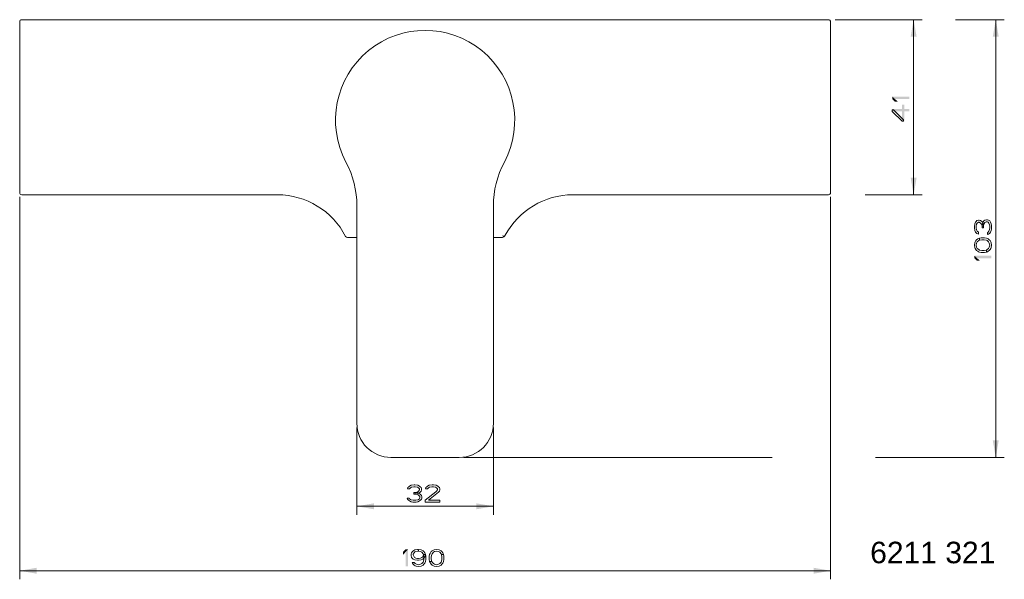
# Model space of a CAD drawing. Header units: millimetres. Extents: x -100 to 131, y -31 to 100.
import ezdxf

# ---------------------------------------------------------------- set-up
doc = ezdxf.new("R2010")
doc.units = ezdxf.units.MM
doc.header["$LTSCALE"] = 2540
doc.layers.get('0').update_dxf_attribs({"lineweight": 18})
doc.layers.add('00_COMPONENTI', color=7, linetype='Continuous', lineweight=18)
doc.layers.add('Layer 1', color=7, linetype='Continuous', lineweight=18)
doc.styles.add('Arial', font='Arial')

# ---------------------------------------------------------------- blocks, each defined once
blk = doc.blocks.new('_FILLED')
at = {"color": 7, "linetype": 'Continuous'}
blk.add_solid([(0, 0), (-2, 0.35), (-2, -0.35)], dxfattribs=at)
blk = doc.blocks.new('Gruppe-1')
at = {"color": 2, "linetype": 'Continuous', "true_color": 0xffff00}
for p, q in [((-100, 58.5), (-100, -31.03)), ((90, 58.5), (90, -31.03)), ((-100, -29.03), (-5, -29.03)), ((90, -29.03), (-5, -29.03))]:
    blk.add_line(p, q, dxfattribs=at)
at = {"color": 2, "true_color": 0xffff00, "xscale": 2, "yscale": 2, "zscale": 2, "rotation": 180}
blk.add_blockref('_FILLED', (-100, -29.03), dxfattribs=at)
at = {"color": 2, "true_color": 0xffff00, "xscale": 2, "yscale": 2, "zscale": 2}
blk.add_blockref('_FILLED', (90, -29.03), dxfattribs=at)
blk = doc.blocks.new('Gruppe-2-1')
at = {"color": 2, "linetype": 'Continuous', "true_color": 0xffff00}
for p, q in [((119.29, 100), (130.7, 100)), ((128.7, 100), (128.7, 48.75)), ((128.7, -2.5), (128.7, 48.75)), ((4, -2.5), (76.32, -2.5)), ((100.52, -2.5), (130.7, -2.5))]:
    blk.add_line(p, q, dxfattribs=at)
at = {"color": 2, "true_color": 0xffff00, "xscale": 2, "yscale": 2, "zscale": 2}
for p, rotation in [((128.7, 100), 90), ((128.7, -2.5), 270)]:
    blk.add_blockref('_FILLED', p, dxfattribs=dict(at, rotation=rotation))
blk = doc.blocks.new('Gruppe-3-1')
at = {"color": 2, "linetype": 'Continuous', "true_color": 0xffff00}
for p, q in [((-21, 4.5), (-21, -15.94)), ((11, 4.5), (11, -15.94)), ((-21, -13.94), (-5, -13.94)), ((11, -13.94), (-5, -13.94))]:
    blk.add_line(p, q, dxfattribs=at)
at = {"color": 2, "true_color": 0xffff00, "xscale": 2, "yscale": 2, "zscale": 2, "rotation": 180}
blk.add_blockref('_FILLED', (-21, -13.94), dxfattribs=at)
at = {"color": 2, "true_color": 0xffff00, "xscale": 2, "yscale": 2, "zscale": 2}
blk.add_blockref('_FILLED', (11, -13.94), dxfattribs=at)
blk = doc.blocks.new('Gruppe-4-1')
at = {"color": 2, "linetype": 'Continuous', "true_color": 0xffff00}
for p, q in [((91.08, 100), (111.46, 100)), ((109.46, 100), (109.46, 79.5)), ((109.46, 59), (109.46, 79.5)), ((98.14, 59), (111.46, 59))]:
    blk.add_line(p, q, dxfattribs=at)
at = {"color": 2, "true_color": 0xffff00, "xscale": 2, "yscale": 2, "zscale": 2}
for p, rotation in [((109.46, 100), 90), ((109.46, 59), 270)]:
    blk.add_blockref('_FILLED', p, dxfattribs=dict(at, rotation=rotation))

msp = doc.modelspace()

# ---------------------------------------------------------------- linework, layer by layer
at = {"color": 2, "linetype": 'Continuous', "true_color": 0xffff00, "flags": 128}
for points in [[(104.46, 78.54), (106.76, 76.24), (107.1, 76.24), (107.1, 76.53), (104.71, 78.92), (104.46, 78.92), (104.46, 78.54)], [(124.64, 50.28), (124.64, 49.8), (124.3, 49.9), (124.13, 50.09), (123.96, 50.28), (123.79, 50.67), (123.7, 51.34), (123.7, 51.53), (123.79, 52.2), (123.96, 52.58), (124.13, 52.77), (124.3, 52.97), (124.64, 53.06), (124.81, 53.06), (125.15, 52.97), (125.41, 52.77), (125.66, 52.49), (125.75, 52.2), (125.83, 51.62), (125.49, 51.62), (125.41, 52.01), (125.32, 52.2), (125.15, 52.39), (124.81, 52.58), (124.64, 52.58), (124.38, 52.39), (124.21, 52.1), (124.13, 51.62), (124.13, 51.24), (124.21, 50.76), (124.38, 50.47), (124.64, 50.28)], [(125.83, 51.24), (125.49, 51.24), (125.49, 51.62), (125.58, 52.2), (125.66, 52.49), (125.92, 52.87), (126.17, 53.06), (126.51, 53.16), (126.77, 53.16), (127.02, 53.06), (127.28, 52.87), (127.45, 52.58), (127.62, 52.2), (127.7, 51.82), (127.7, 51.05), (127.62, 50.67), (127.45, 50.28), (127.28, 50), (127.02, 49.8), (126.77, 49.71), (126.77, 50.19), (126.94, 50.28), (127.11, 50.47), (127.19, 50.67), (127.28, 51.15), (127.28, 51.72), (127.19, 52.2), (127.11, 52.39), (126.94, 52.58), (126.77, 52.68), (126.43, 52.68), (126.17, 52.49), (126, 52.3), (125.92, 52.1), (125.83, 51.62), (125.83, 51.24)], [(124.9, 48.37), (124.73, 48.27), (124.38, 47.98), (124.21, 47.7), (124.13, 47.22), (124.21, 46.74), (124.38, 46.45), (124.73, 46.16), (124.9, 46.07), (125.41, 45.97), (126, 45.97), (126.51, 46.07), (126.51, 45.59), (126.09, 45.49), (125.32, 45.49), (124.9, 45.59), (124.64, 45.68), (124.47, 45.78), (124.21, 45.97), (124.04, 46.16), (123.87, 46.45), (123.79, 46.64), (123.7, 47.22), (123.79, 47.79), (123.87, 47.98), (124.04, 48.27), (124.21, 48.46), (124.47, 48.65), (124.64, 48.75), (124.9, 48.85), (124.9, 48.37)], [(126.51, 46.07), (126.68, 46.16), (127.02, 46.45), (127.19, 46.74), (127.28, 47.22), (127.19, 47.7), (127.02, 47.98), (126.68, 48.27), (126.51, 48.37), (126, 48.46), (125.41, 48.46), (124.9, 48.37), (124.9, 48.85), (125.32, 48.94), (126.09, 48.94), (126.51, 48.85), (126.77, 48.75), (126.94, 48.65), (127.19, 48.46), (127.36, 48.27), (127.53, 47.98), (127.62, 47.79), (127.7, 47.22), (127.62, 46.64), (127.53, 46.45), (127.36, 46.16), (127.19, 45.97), (126.94, 45.78), (126.77, 45.68), (126.51, 45.59), (126.51, 46.07)], [(-8.64, -9.88), (-9.12, -9.88), (-9.02, -9.54), (-8.83, -9.37), (-8.64, -9.2), (-8.26, -9.03), (-7.59, -8.94), (-7.4, -8.94), (-6.73, -9.03), (-6.34, -9.2), (-6.15, -9.37), (-5.96, -9.54), (-5.86, -9.88), (-5.86, -10.05), (-5.96, -10.39), (-6.15, -10.64), (-6.44, -10.9), (-6.73, -10.98), (-7.3, -11.07), (-7.3, -10.73), (-6.92, -10.64), (-6.73, -10.56), (-6.53, -10.39), (-6.34, -10.05), (-6.34, -9.88), (-6.53, -9.62), (-6.82, -9.45), (-7.3, -9.37), (-7.68, -9.37), (-8.16, -9.45), (-8.45, -9.62), (-8.64, -9.88)], [(-4.43, -9.88), (-4.9, -9.88), (-4.81, -9.54), (-4.62, -9.37), (-4.43, -9.2), (-4.04, -9.03), (-3.37, -8.94), (-3.08, -8.94), (-2.41, -9.03), (-2.03, -9.2), (-1.84, -9.37), (-1.65, -9.54), (-1.55, -9.88), (-1.55, -10.05), (-1.65, -10.39), (-1.84, -10.64), (-4.23, -12.51), (-1.55, -12.51), (-1.55, -12.94), (-5, -12.94), (-5, -12.51), (-2.51, -10.56), (-2.32, -10.39), (-2.13, -10.05), (-2.13, -9.88), (-2.32, -9.62), (-2.6, -9.45), (-3.08, -9.37), (-3.47, -9.37), (-3.95, -9.45), (-4.23, -9.62), (-4.43, -9.88)], [(-7.68, -11.07), (-7.68, -10.73), (-7.3, -10.73), (-6.73, -10.81), (-6.44, -10.9), (-6.05, -11.15), (-5.86, -11.41), (-5.77, -11.75), (-5.77, -12), (-5.86, -12.26), (-6.05, -12.51), (-6.34, -12.68), (-6.73, -12.86), (-7.11, -12.94), (-7.87, -12.94), (-8.26, -12.86), (-8.64, -12.68), (-8.93, -12.51), (-9.12, -12.26), (-9.22, -12), (-8.74, -12), (-8.64, -12.17), (-8.45, -12.34), (-8.26, -12.43), (-7.78, -12.51), (-7.2, -12.51), (-6.73, -12.43), (-6.53, -12.34), (-6.34, -12.17), (-6.25, -12), (-6.25, -11.66), (-6.44, -11.41), (-6.63, -11.24), (-6.82, -11.15), (-7.3, -11.07), (-7.68, -11.07)], [(-6.53, -24.46), (-6.82, -24.46), (-7.2, -24.54), (-7.4, -24.63), (-7.59, -24.8), (-7.78, -25.14), (-7.78, -25.31), (-7.68, -25.65), (-7.49, -25.91), (-7.2, -26.08), (-6.82, -26.16), (-6.53, -26.16), (-6.05, -26.08), (-5.77, -25.91), (-5.57, -25.74), (-5.48, -25.57), (-5.38, -25.22), (-4.9, -25.22), (-5.1, -25.74), (-5.29, -26.08), (-5.57, -26.33), (-5.96, -26.5), (-6.53, -26.59), (-6.82, -26.59), (-7.4, -26.5), (-7.78, -26.33), (-7.97, -26.16), (-8.16, -25.91), (-8.26, -25.48), (-8.26, -25.14), (-8.16, -24.8), (-7.97, -24.54), (-7.68, -24.29), (-7.4, -24.12), (-6.82, -24.03), (-6.53, -24.03), (-6.53, -24.46)], [(-5.38, -25.22), (-5.48, -25.05), (-5.77, -24.71), (-6.05, -24.54), (-6.53, -24.46), (-6.53, -24.03), (-5.96, -24.12), (-5.77, -24.2), (-5.48, -24.37), (-5.29, -24.54), (-5.1, -24.8), (-5, -24.97), (-4.9, -25.22), (-4.81, -25.65), (-4.81, -26.42), (-4.9, -26.84), (-5, -27.1), (-5.1, -27.27), (-5.29, -27.52), (-5.48, -27.69), (-5.77, -27.86), (-5.96, -27.95), (-6.53, -28.03), (-7.11, -27.95), (-7.3, -27.86), (-7.59, -27.69), (-7.78, -27.52), (-7.97, -27.27), (-8.07, -27.1), (-7.59, -27.1), (-7.3, -27.35), (-7.01, -27.52), (-6.53, -27.61), (-6.05, -27.52), (-5.77, -27.35), (-5.48, -27.01), (-5.38, -26.84), (-5.29, -26.33), (-5.29, -25.74), (-5.38, -25.22)], [(-1.17, -25.22), (-1.26, -25.05), (-1.55, -24.71), (-1.84, -24.54), (-2.32, -24.46), (-2.8, -24.54), (-3.08, -24.71), (-3.37, -25.05), (-3.47, -25.22), (-3.56, -25.74), (-3.56, -26.33), (-3.47, -26.84), (-3.95, -26.84), (-4.04, -26.42), (-4.04, -25.65), (-3.95, -25.22), (-3.85, -24.97), (-3.75, -24.8), (-3.56, -24.54), (-3.37, -24.37), (-3.08, -24.2), (-2.89, -24.12), (-2.32, -24.03), (-1.74, -24.12), (-1.55, -24.2), (-1.26, -24.37), (-1.07, -24.54), (-0.88, -24.8), (-0.78, -24.97), (-0.69, -25.22), (-1.17, -25.22)], [(-3.47, -26.84), (-3.37, -27.01), (-3.08, -27.35), (-2.8, -27.52), (-2.32, -27.61), (-1.84, -27.52), (-1.55, -27.35), (-1.26, -27.01), (-1.17, -26.84), (-1.07, -26.33), (-1.07, -25.74), (-1.17, -25.22), (-0.69, -25.22), (-0.59, -25.65), (-0.59, -26.42), (-0.69, -26.84), (-0.78, -27.1), (-0.88, -27.27), (-1.07, -27.52), (-1.26, -27.69), (-1.55, -27.86), (-1.74, -27.95), (-2.32, -28.03), (-2.89, -27.95), (-3.08, -27.86), (-3.37, -27.69), (-3.56, -27.52), (-3.75, -27.27), (-3.85, -27.1), (-3.95, -26.84), (-3.47, -26.84)]]:
    msp.add_lwpolyline(points, dxfattribs=at)
at = {"color": 2, "linetype": 'Continuous', "true_color": 0xffff00}
for points in [[(105.05, 80.84), (105.73, 80.84), (104.46, 81.42), (104.46, 81.99)], [(104.46, 81.42), (108.46, 81.42), (104.46, 81.99), (108.46, 81.99)], [(104.46, 78.54), (108.46, 78.54), (104.46, 79.12), (108.46, 79.12)], [(106.76, 76.24), (107.27, 76.24), (106.76, 80.07), (107.27, 80.07)], [(124.3, 43.57), (124.98, 43.57), (123.7, 44.15), (123.7, 44.72)], [(123.7, 44.15), (127.7, 44.15), (123.7, 44.72), (127.7, 44.72)], [(-10.18, -24.63), (-10.18, -25.31), (-9.6, -24.03), (-9.02, -24.03)], [(-9.6, -24.03), (-9.6, -28.03), (-9.02, -24.03), (-9.02, -28.03)]]:
    msp.add_solid(points, dxfattribs=at)
at = {"layer": '00_COMPONENTI', "color": 7, "linetype": 'Continuous'}
for p, q in [((-100, 99.5), (-100, 59.5)), ((-99.5, 100), (89.5, 100)), ((90, 59.5), (90, 99.5)), ((-99.5, 59), (-39.62, 59)), ((29.62, 59), (89.5, 59)), ((-21, 5.5), (-21, 56.38)), ((11, 56.38), (11, 5.5)), ((-23.19, 49), (-21, 49)), ((11, 49), (12.89, 49)), ((3, -2.5), (-13, -2.5))]:
    msp.add_line(p, q, dxfattribs=at)
for centre, radius, start, end in [((-99.5, 99.5), 0.5, 90, 180), ((89.5, 99.5), 0.5, 0, 90), ((-5, 76.5), 21, 332.0945, 207.9055), ((-43, 56.38), 22, 0, 27.9055), ((33, 56.38), 22, 152.0945, 180), ((-99.5, 59.5), 0.5, 180, 270), ((-39.62, 41), 18, 27.3522, 90), ((29.62, 41), 18, 90, 151.7263), ((89.5, 59.5), 0.5, 270, 0), ((-23.19, 49.5), 0.5, 207.3522, 270), ((12.89, 50), 1, 270, 331.7263), ((72.95, 85.87), 69.96, 211.3226, 211.6634), ((-13, 5.5), 8, 180, 270), ((3, 5.5), 8, 270, 0)]:
    msp.add_arc(centre, radius, start, end, dxfattribs=at)

# ---------------------------------------------------------------- block references
at = {"color": 2, "true_color": 0xffff00}
for name in ['Gruppe-2-1', 'Gruppe-4-1', 'Gruppe-1', 'Gruppe-3-1']:
    msp.add_blockref(name, (0, 0), dxfattribs=at)

# ---------------------------------------------------------------- texts
at = {"layer": 'Layer 1', "color": 7, "insert": (99.28, -22.24), "char_height": 5.034, "attachment_point": 1, "line_spacing_factor": 0.970891, "style": 'Arial'}
msp.add_mtext('6211 321', dxfattribs=at)

doc.saveas('drawing.dxf')
